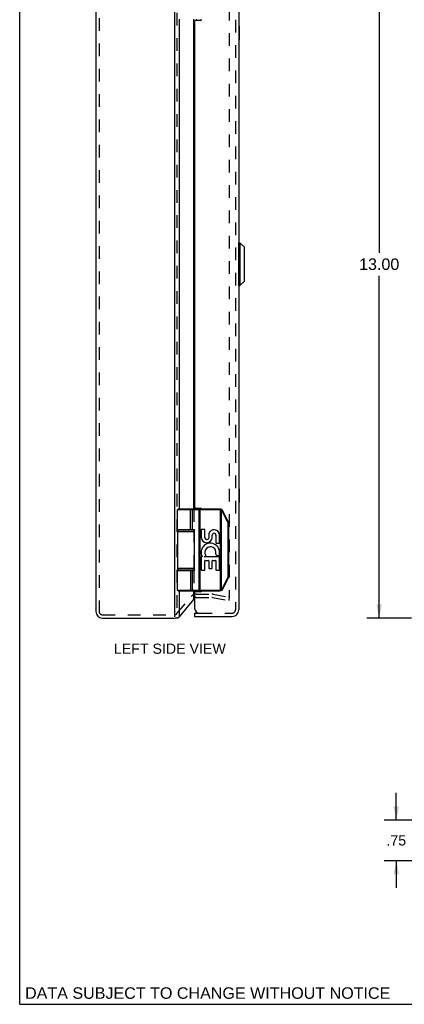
# Model space of a CAD drawing. Header units: inches. Extents: x 0 to 42.3, y 0 to 27.4.
# Tile 1 of 10: x 0 to 7.1, y 0 to 18.1. Entities that reach past the tile are written whole.
import ezdxf

# ---------------------------------------------------------------- set-up
doc = ezdxf.new("R2010")
doc.units = ezdxf.units.IN
doc.header["$LTSCALE"] = 2.325389
doc.header["$MEASUREMENT"] = 0
doc.linetypes.add('HIDDEN', pattern=[0.2, 0.1, -0.1])
doc.layers.get('0').update_dxf_attribs({"linetype": 'CONTINUOUS'})
for name, color, linetype in [('DEFAULT_2', 8, 'HIDDEN'), ('DIMENSIONS', 7, 'CONTINUOUS'), ('DOOR_ASSEMBLY', 7, 'CONTINUOUS')]:
    doc.layers.add(name, color=color, linetype=linetype)
doc.styles.get("Standard").update_dxf_attribs({"font": 'arial.ttf'})
doc.dimstyles.new('DIMSTYLE_1', dxfattribs={"dimtxt": 0.186528, "dimasz": 0.248705, "dimexe": 0.09, "dimexo": 0.07, "dimgap": 0.0375, "dimtad": 0, "dimtih": 1, "dimtoh": 1, "dimzin": 4, "dimdsep": 46, "dimtxsty": 'Standard', "dimblk": '_FILLED', "dimblk1": '_FILLED', "dimblk2": '_FILLED', "dimcen": 0.09, "dimazin": 1, "dimtfac": 1, "dimtdec": 3, "dimtofl": 0, "dimtmove": 0, "dimatfit": 3, "dimldrblk": '_FILLED', "dimfxl": 0, "dimtolj": 1, "dimtzin": 4, "dimarcsym": 0})
doc.dimstyles.new('DIMSTYLE_3', dxfattribs={"dimtxt": 0.211399, "dimasz": 0.248705, "dimexe": 0.09, "dimexo": 0.07, "dimgap": 0.0425, "dimtad": 0, "dimtih": 1, "dimtoh": 1, "dimzin": 4, "dimdsep": 46, "dimtxsty": 'Standard', "dimblk": '_FILLED', "dimblk1": '_FILLED', "dimblk2": '_FILLED', "dimcen": 0.09, "dimazin": 1, "dimtfac": 1, "dimtdec": 3, "dimtofl": 0, "dimtmove": 0, "dimatfit": 3, "dimldrblk": '_FILLED', "dimfxl": 0, "dimtolj": 1, "dimtzin": 4, "dimarcsym": 0})

# ---------------------------------------------------------------- blocks, each defined once
blk = doc.blocks.new('_FILLED')
at = {"color": 0, "linetype": 'ByBlock'}
blk.add_solid([(0, 0), (-1, 0.2), (-1, -0.2)], dxfattribs=at)
blk = doc.blocks.new('*D6')
at = {"layer": 'DIMENSIONS', "color": 2, "linetype": 'Continuous'}
for p, q in [((7.2, 20.097), (6.38, 20.097)), ((6.604, 20.097), (6.604, 13.808)), ((6.604, 7.097), (6.604, 13.386)), ((7.2, 7.097), (6.38, 7.097))]:
    blk.add_line(p, q, dxfattribs=at)
at = {"layer": 'DIMENSIONS', "color": 2, "linetype": 'Continuous', "xscale": 0.2487046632, "yscale": 0.2487046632, "zscale": 0.2487046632}
for p, rotation in [((6.604, 20.097), 90), ((6.604, 7.097), 270)]:
    blk.add_blockref('_FILLED', p, dxfattribs=dict(at, rotation=rotation))
at = {"layer": 'DIMENSIONS', "color": 2, "linetype": 'Continuous', "insert": (6.604, 13.703), "char_height": 0.2114, "width": 0.73872, "attachment_point": 2, "line_spacing_factor": 0.9}
blk.add_mtext('13.00', dxfattribs=at)
blk = doc.blocks.new('*D19')
at = {"layer": 'DIMENSIONS', "color": 2, "linetype": 'Continuous'}
for p, q in [((6.918, 3.386), (6.918, 3.883)), ((9.131, 3.386), (6.694, 3.386)), ((7.251, 2.636), (6.694, 2.636)), ((6.918, 2.636), (6.918, 2.139))]:
    blk.add_line(p, q, dxfattribs=at)
at = {"layer": 'DIMENSIONS', "color": 2, "linetype": 'Continuous', "xscale": 0.2487046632, "yscale": 0.2487046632, "zscale": 0.2487046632}
for p, rotation in [((6.918, 3.386), 270), ((6.918, 2.636), 90)]:
    blk.add_blockref('_FILLED', p, dxfattribs=dict(at, rotation=rotation))
at = {"layer": 'DIMENSIONS', "color": 2, "linetype": 'Continuous', "insert": (6.918, 3.104), "char_height": 0.1865, "width": 0.36196, "attachment_point": 2, "line_spacing_factor": 0.9}
blk.add_mtext('.75', dxfattribs=at)

msp = doc.modelspace()

# ---------------------------------------------------------------- linework, layer by layer
at = {"color": 7, "linetype": 'Continuous'}
for p, q in [((0, 0), (0, 27.3575)), ((2.8734, 7.1019), (2.904, 7.1019)), ((0, 0), (42.2798, 0))]:
    msp.add_line(p, q, dxfattribs=at)
at = {"color": 3, "linetype": 'Continuous'}
for p, q in [((1.3987, 19.977), (1.3987, 7.217)), ((2.8427, 20.076), (2.8427, 7.118)), ((2.9347, 9.097), (2.9347, 18.097)), ((3.1976, 9.097), (3.1976, 18.097)), ((3.2436, 18.097), (3.2436, 18.077)), ((3.2436, 9.117), (3.2436, 9.097)), ((2.9347, 8.717), (2.9347, 8.722)), ((3.1976, 8.717), (3.1976, 8.7217)), ((2.9347, 7.972), (2.9347, 7.977)), ((3.1976, 7.9723), (3.1976, 7.977)), ((2.9347, 7.118), (2.9347, 7.597)), ((2.9347, 7.118), (3.1976, 7.4358)), ((3.1976, 7.4358), (3.1976, 7.597)), ((3.2436, 7.597), (3.2436, 7.577)), ((1.5187, 7.097), (2.8427, 7.097))]:
    msp.add_line(p, q, dxfattribs=at)
for points in [[(3.1976, 7.4358), (3.1986, 7.4376), (3.1997, 7.4393), (3.2008, 7.441), (3.2019, 7.4427), (3.203, 7.4444), (3.2042, 7.4461)], [(3.2042, 7.4461), (3.2075, 7.4509), (3.2111, 7.4557), (3.2139, 7.4594)], [(2.8859, 7.1069), (2.8881, 7.1057), (2.8904, 7.1046), (2.8929, 7.1037), (2.8955, 7.1029), (2.8981, 7.1024), (2.9009, 7.102), (2.9036, 7.1019), (2.904, 7.1019)], [(2.904, 7.1019), (2.9063, 7.1019), (2.9089, 7.1022), (2.9115, 7.1027), (2.9138, 7.1035), (2.916, 7.1043), (2.9181, 7.1054), (2.9199, 7.1066)], [(2.9347, 7.118), (2.9324, 7.1161), (2.93, 7.1142), (2.9276, 7.1123), (2.9251, 7.1104), (2.9225, 7.1085), (2.9199, 7.1066)]]:
    msp.add_lwpolyline(points, dxfattribs=at)
for centre, start, end in [((1.5187, 7.217), 180, 270), ((2.8427, 7.217), 270, 286.30162)]:
    msp.add_arc(centre, 0.12, start, end, dxfattribs=at)
at = {"layer": 'DEFAULT_2', "color": 8, "linetype": 'HIDDEN'}
for p, q in [((1.4587, 19.977), (1.4587, 7.217)), ((2.8887, 20.076), (2.8887, 7.118)), ((3.85, 19.7005), (3.85, 7.4936)), ((3.1976, 9.097), (3.1976, 8.7217)), ((3.1976, 8.717), (3.1976, 7.977)), ((3.1976, 7.9723), (3.1976, 7.597)), ((2.8887, 7.1785), (3.1516, 7.4918)), ((3.2436, 7.5347), (3.5323, 7.5347)), ((3.2436, 7.4747), (3.5323, 7.4747)), ((3.5428, 7.4738), (3.8396, 7.4214)), ((3.5532, 7.5329), (3.85, 7.4805)), ((3.85, 7.4805), (3.8396, 7.4214)), ((1.5191, 7.157), (2.8427, 7.157))]:
    msp.add_line(p, q, dxfattribs=at)
for points in [[(3.8402, 7.4836), (3.8394, 7.4836), (3.8385, 7.4837)], [(3.8413, 7.4836), (3.8404, 7.4836), (3.8402, 7.4836)], [(3.85, 7.4936), (3.85, 7.4926), (3.8498, 7.4916), (3.8496, 7.4907), (3.8493, 7.4898), (3.8489, 7.4889), (3.8484, 7.4881), (3.8478, 7.4873), (3.8472, 7.4866), (3.8465, 7.4859), (3.8458, 7.4853), (3.8449, 7.4848), (3.8441, 7.4844), (3.8432, 7.484), (3.8423, 7.4838), (3.8413, 7.4836)]]:
    msp.add_lwpolyline(points, dxfattribs=at)
for centre, radius, start, end in [((3.2436, 7.4147), 0.12, 90, 140), ((3.2436, 7.4147), 0.06, 90, 140), ((3.5323, 7.4147), 0.12, 80, 90), ((3.5323, 7.4147), 0.06, 80, 90), ((1.5187, 7.217), 0.06, 180, 270), ((2.8427, 7.217), 0.06, 270, 320)]:
    msp.add_arc(centre, radius, start, end, dxfattribs=at)
at = {"layer": 'DOOR_ASSEMBLY', "color": 8, "linetype": 'HIDDEN'}
for p, q in [((3.9639, 19.947), (3.9639, 7.247)), ((3.3039, 7.187), (3.9039, 7.187))]:
    msp.add_line(p, q, dxfattribs=at)
at = {"layer": 'DOOR_ASSEMBLY', "color": 3, "linetype": 'Continuous'}
for p, q in [((4.0239, 19.947), (4.0239, 7.247)), ((3.2139, 18.057), (3.2139, 9.137)), ((3.3189, 18.077), (3.2339, 18.077)), ((3.2339, 9.117), (3.3189, 9.117)), ((3.2139, 7.557), (3.2139, 7.277)), ((3.3189, 7.577), (3.2339, 7.577)), ((3.2139, 7.127), (3.9039, 7.127))]:
    msp.add_line(p, q, dxfattribs=at)
at = {"layer": 'DOOR_ASSEMBLY', "color": 7, "linetype": 'Continuous'}
for p, q in [((4.0289, 17.972), (4.0239, 17.972)), ((4.0289, 17.972), (4.0289, 17.722)), ((4.0289, 17.847), (4.0239, 17.847)), ((4.0289, 17.722), (4.0239, 17.722)), ((4.027, 13.9911), (4.0457, 13.9911)), ((4.027, 13.203), (4.027, 13.9911)), ((4.0457, 13.9911), (4.0457, 13.203)), ((4.0457, 13.9911), (4.1288, 13.9079)), ((4.1288, 13.2861), (4.1288, 13.9079)), ((4.1309, 13.2911), (4.1309, 13.9029)), ((4.0457, 13.203), (4.1288, 13.2861)), ((4.027, 13.203), (4.0457, 13.203)), ((4.0289, 9.472), (4.0239, 9.472)), ((4.0289, 9.472), (4.0289, 9.222)), ((4.0289, 9.347), (4.0239, 9.347)), ((3.6786, 9.084), (2.9012, 9.084)), ((2.9012, 8.722), (2.9012, 9.084)), ((3.6786, 9.097), (2.9142, 9.097)), ((3.1317, 9.097), (3.1316, 9.097)), ((3.1318, 9.097), (3.1317, 9.097)), ((3.1319, 9.097), (3.1318, 9.097)), ((3.1381, 8.722), (3.1381, 9.0842)), ((3.1381, 8.722), (3.1381, 9.0842)), ((3.1741, 8.722), (3.1741, 9.084)), ((3.2943, 9.0922), (3.2943, 9.0926)), ((3.2944, 9.0919), (3.2943, 9.0922)), ((3.2945, 9.091), (3.2944, 9.0914)), ((3.2945, 9.0906), (3.2945, 9.091)), ((3.2945, 9.0903), (3.2945, 9.0906)), ((3.2946, 9.0899), (3.2945, 9.0903)), ((3.2946, 9.0895), (3.2946, 9.0899)), ((3.2946, 9.0891), (3.2946, 9.0895)), ((3.2946, 9.0887), (3.2946, 9.0891)), ((3.2947, 9.0883), (3.2946, 9.0887)), ((3.2947, 9.0879), (3.2947, 9.0883)), ((3.2947, 9.0875), (3.2947, 9.0879)), ((3.2947, 9.087), (3.2947, 9.0875)), ((3.2947, 9.0866), (3.2947, 9.087)), ((3.2948, 9.0862), (3.2947, 9.0866)), ((3.2948, 9.0858), (3.2948, 9.0862)), ((3.2948, 9.0853), (3.2948, 9.0858)), ((3.2948, 9.0849), (3.2948, 9.0853)), ((3.2948, 9.0845), (3.2948, 9.0849)), ((3.2948, 7.61), (3.2948, 9.0845)), ((3.314, 7.597), (3.314, 9.097)), ((3.6786, 9.084), (3.6786, 9.097)), ((3.6905, 9.0826), (3.6937, 9.0952)), ((3.6905, 7.6115), (3.6905, 9.0826)), ((3.7078, 9.0757), (3.7082, 9.0763)), ((3.7078, 7.6183), (3.7078, 9.0757)), ((3.7082, 9.0763), (3.7085, 9.0768)), ((3.7085, 9.0768), (3.7089, 9.0773)), ((3.7089, 9.0773), (3.7092, 9.0779)), ((3.7092, 9.0779), (3.7095, 9.0784)), ((3.7095, 9.0784), (3.7097, 9.0787)), ((3.7097, 9.0787), (3.71, 9.0791)), ((3.71, 9.0791), (3.7102, 9.0794)), ((3.7102, 9.0794), (3.7104, 9.0798)), ((3.7104, 9.0798), (3.7105, 9.0801)), ((3.7105, 9.0801), (3.7107, 9.0804)), ((3.7107, 9.0804), (3.7109, 9.0807)), ((3.7109, 9.0807), (3.7111, 9.0811)), ((3.7111, 9.0811), (3.7113, 9.0814)), ((3.7113, 9.0814), (3.7114, 9.0817)), ((3.7114, 9.0817), (3.7116, 9.082)), ((3.7116, 9.082), (3.7118, 9.0823)), ((3.7118, 9.0823), (3.7119, 9.0825)), ((3.7119, 9.0825), (3.712, 9.0828)), ((3.712, 9.0828), (3.7122, 9.0831)), ((3.7122, 9.0831), (3.7123, 9.0833)), ((3.7247, 9.0567), (3.7253, 9.057)), ((3.8258, 8.8544), (3.7247, 9.0567)), ((3.7253, 9.057), (3.726, 9.0573)), ((3.726, 9.0573), (3.7268, 9.0577)), ((3.7268, 9.0577), (3.7275, 9.0581)), ((3.7275, 9.0581), (3.7282, 9.0585)), ((3.7282, 9.0585), (3.7289, 9.0589)), ((3.7289, 9.0589), (3.7295, 9.0592)), ((3.7295, 9.0592), (3.73, 9.0595)), ((3.73, 9.0595), (3.7305, 9.0597)), ((3.7305, 9.0597), (3.7309, 9.06)), ((3.7309, 9.06), (3.7313, 9.0602)), ((3.7313, 9.0602), (3.7317, 9.0605)), ((3.7317, 9.0605), (3.732, 9.0606)), ((3.732, 9.0606), (3.7322, 9.0608)), ((3.7322, 9.0608), (3.7324, 9.0609)), ((3.7324, 9.0609), (3.7326, 9.061)), ((3.7326, 9.061), (3.7328, 9.0612)), ((3.7328, 9.0612), (3.733, 9.0613)), ((3.733, 9.0613), (3.7332, 9.0614)), ((3.8356, 8.8602), (3.7345, 9.0625)), ((4.0289, 9.222), (4.0239, 9.222)), ((2.9012, 8.687), (3.2122, 8.687)), ((2.9012, 8.687), (2.9012, 8.007)), ((2.9312, 8.717), (3.2099, 8.717)), ((2.9807, 8.722), (2.9807, 8.717)), ((3.1367, 8.722), (3.1367, 8.717)), ((3.2122, 7.982), (3.2122, 8.712)), ((3.333, 8.7146), (3.333, 8.5735)), ((3.3933, 8.723), (3.3414, 8.723)), ((3.4017, 8.573), (3.4017, 8.7146)), ((3.8258, 8.8544), (3.8264, 8.8547)), ((3.8264, 8.8547), (3.8271, 8.8551)), ((3.8271, 8.8551), (3.8279, 8.8555)), ((3.8279, 8.8555), (3.8286, 8.8559)), ((3.8286, 8.8559), (3.8293, 8.8562)), ((3.8293, 8.8562), (3.83, 8.8566)), ((3.83, 8.8566), (3.8307, 8.857)), ((3.8307, 8.857), (3.8311, 8.8572)), ((3.831, 8.8323), (3.8422, 8.8323)), ((3.831, 7.8618), (3.831, 8.8323)), ((3.8311, 8.8572), (3.8316, 8.8575)), ((3.8316, 8.8575), (3.832, 8.8577)), ((3.832, 8.8577), (3.8324, 8.858)), ((3.8324, 8.858), (3.8328, 8.8582)), ((3.8328, 8.8582), (3.8331, 8.8584)), ((3.8331, 8.8584), (3.8333, 8.8585)), ((3.8333, 8.8585), (3.8336, 8.8586)), ((3.8336, 8.8586), (3.8338, 8.8588)), ((3.8338, 8.8588), (3.834, 8.8589)), ((3.834, 8.8589), (3.8342, 8.859)), ((3.8342, 8.859), (3.8344, 8.8591)), ((3.8422, 7.8618), (3.8422, 8.8323)), ((3.4717, 8.6413), (3.4717, 8.5665)), ((3.5371, 8.5746), (3.5373, 8.6173)), ((3.6058, 8.6196), (3.6058, 8.48)), ((3.6732, 8.48), (3.6732, 8.6196)), ((3.6142, 8.4716), (3.6648, 8.4716)), ((3.333, 8.2137), (3.333, 7.9822)), ((3.3531, 8.2221), (3.3414, 8.2221)), ((3.3904, 8.2221), (3.4159, 8.24)), ((3.6648, 8.2221), (3.3904, 8.2221)), ((3.4017, 7.9822), (3.4017, 8.1463)), ((3.4101, 8.1547), (3.4648, 8.1547)), ((3.4732, 8.1463), (3.4732, 8.0167)), ((3.5369, 8.0167), (3.5369, 8.1463)), ((3.5453, 8.1547), (3.5974, 8.1547)), ((3.6058, 8.1463), (3.6058, 7.9822)), ((3.6069, 8.2568), (3.6522, 8.2372)), ((3.6732, 7.9822), (3.6732, 8.2137)), ((3.2122, 8.007), (2.9012, 8.007)), ((2.9012, 7.972), (3.1923, 7.972)), ((2.9012, 7.61), (2.9012, 7.972)), ((3.2099, 7.977), (2.9312, 7.977)), ((2.9807, 7.977), (2.9807, 7.972)), ((3.1367, 7.977), (3.1367, 7.972)), ((3.1741, 7.61), (3.1741, 7.972)), ((3.3414, 7.9738), (3.3933, 7.9738)), ((3.4816, 8.0083), (3.5285, 8.0083)), ((3.6142, 7.9738), (3.6648, 7.9738)), ((3.7247, 7.6374), (3.8258, 7.8396)), ((3.7345, 7.6316), (3.8356, 7.8338)), ((3.8258, 7.8396), (3.8268, 7.8391)), ((3.8268, 7.8391), (3.8275, 7.8388)), ((3.8275, 7.8388), (3.8283, 7.8384)), ((3.8283, 7.8384), (3.829, 7.838)), ((3.829, 7.838), (3.8297, 7.8376)), ((3.8297, 7.8376), (3.8303, 7.8372)), ((3.8303, 7.8372), (3.8308, 7.837)), ((3.8308, 7.837), (3.8313, 7.8367)), ((3.831, 7.8618), (3.8422, 7.8618)), ((3.8313, 7.8367), (3.8317, 7.8365)), ((3.8317, 7.8365), (3.8322, 7.8362)), ((3.8322, 7.8362), (3.8326, 7.836)), ((3.8326, 7.836), (3.8328, 7.8358)), ((3.8328, 7.8358), (3.8331, 7.8357)), ((3.8331, 7.8357), (3.8333, 7.8355)), ((3.8333, 7.8355), (3.8336, 7.8354)), ((3.8336, 7.8354), (3.8338, 7.8353)), ((3.8338, 7.8353), (3.834, 7.8351)), ((3.834, 7.8351), (3.8342, 7.835)), ((2.9012, 7.61), (3.6786, 7.61)), ((3.2944, 7.6021), (3.2943, 7.6018)), ((3.2945, 7.6032), (3.2944, 7.6028)), ((3.2944, 7.6028), (3.2944, 7.6025)), ((3.2944, 7.6025), (3.2944, 7.6021)), ((3.2946, 7.604), (3.2945, 7.6036)), ((3.2945, 7.6036), (3.2945, 7.6032)), ((3.2947, 7.6058), (3.2946, 7.6053)), ((3.2946, 7.6047), (3.2946, 7.6044)), ((3.2946, 7.6044), (3.2946, 7.604)), ((3.2948, 7.6079), (3.2947, 7.6074)), ((3.2947, 7.6074), (3.2947, 7.607)), ((3.2947, 7.607), (3.2947, 7.6066)), ((3.2947, 7.6066), (3.2947, 7.6062)), ((3.2947, 7.6062), (3.2947, 7.6058)), ((3.2948, 7.61), (3.2948, 7.6096)), ((3.2948, 7.6096), (3.2948, 7.6092)), ((3.2948, 7.6092), (3.2948, 7.6087)), ((3.2948, 7.6087), (3.2948, 7.6083)), ((3.2948, 7.6083), (3.2948, 7.6079)), ((3.6786, 7.61), (3.6786, 7.597)), ((3.6905, 7.6115), (3.6937, 7.5989)), ((3.7078, 7.6183), (3.7082, 7.6178)), ((3.7082, 7.6178), (3.7085, 7.6172)), ((3.7085, 7.6172), (3.7089, 7.6167)), ((3.7089, 7.6167), (3.7092, 7.6162)), ((3.7092, 7.6162), (3.7095, 7.6156)), ((3.7095, 7.6156), (3.7099, 7.6151)), ((3.7099, 7.6151), (3.7101, 7.6148)), ((3.7101, 7.6148), (3.7103, 7.6144)), ((3.7103, 7.6144), (3.7105, 7.6141)), ((3.7107, 7.6136), (3.7109, 7.6133)), ((3.7109, 7.6133), (3.7111, 7.613)), ((3.7111, 7.613), (3.7113, 7.6127)), ((3.7113, 7.6127), (3.7114, 7.6124)), ((3.7114, 7.6124), (3.7116, 7.6121)), ((3.7116, 7.6121), (3.7118, 7.6118)), ((3.7118, 7.6118), (3.7119, 7.6115)), ((3.7119, 7.6115), (3.712, 7.6112)), ((3.712, 7.6112), (3.7122, 7.6109)), ((3.7247, 7.6374), (3.7256, 7.6369)), ((3.7256, 7.6369), (3.7264, 7.6365)), ((3.7264, 7.6365), (3.7271, 7.6361)), ((3.7271, 7.6361), (3.7275, 7.6359)), ((3.7275, 7.6359), (3.7282, 7.6355)), ((3.7282, 7.6355), (3.7289, 7.6352)), ((3.7289, 7.6352), (3.7295, 7.6348)), ((3.7295, 7.6348), (3.73, 7.6345)), ((3.73, 7.6345), (3.7305, 7.6343)), ((3.7305, 7.6343), (3.7309, 7.634)), ((3.7309, 7.634), (3.7313, 7.6338)), ((3.7313, 7.6338), (3.7317, 7.6336)), ((3.7317, 7.6336), (3.732, 7.6334)), ((3.732, 7.6334), (3.7322, 7.6333)), ((3.7322, 7.6333), (3.7324, 7.6331)), ((3.7324, 7.6331), (3.7326, 7.633)), ((3.7326, 7.633), (3.7328, 7.6329)), ((3.7328, 7.6329), (3.733, 7.6328)), ((2.9142, 7.597), (3.6786, 7.597)), ((3.1317, 7.597), (3.1316, 7.597)), ((3.1318, 7.597), (3.1317, 7.597)), ((3.1319, 7.597), (3.1318, 7.597)), ((3.132, 7.597), (3.1319, 7.597)), ((3.2139, 7.187), (3.3039, 7.187)), ((3.2139, 7.187), (3.2139, 7.127))]:
    msp.add_line(p, q, dxfattribs=at)
for points in [[(3.1381, 9.0842), (3.1381, 9.0845), (3.1381, 9.0847), (3.1381, 9.0849), (3.1381, 9.0851), (3.1381, 9.0853), (3.1381, 9.0855), (3.1381, 9.0858), (3.1381, 9.086), (3.138, 9.0862), (3.138, 9.0864), (3.138, 9.0866), (3.138, 9.0868), (3.138, 9.087), (3.1379, 9.0872), (3.1379, 9.0875), (3.1379, 9.0877), (3.1378, 9.0879), (3.1378, 9.0881), (3.1378, 9.0883), (3.1377, 9.0885), (3.1377, 9.0887), (3.1377, 9.0889), (3.1376, 9.0891), (3.1376, 9.0893), (3.1375, 9.0895), (3.1375, 9.0897), (3.1374, 9.0899), (3.1374, 9.0901), (3.1373, 9.0903), (3.1373, 9.0905), (3.1372, 9.0906), (3.1372, 9.0908), (3.1371, 9.091), (3.1371, 9.0912), (3.137, 9.0914), (3.1369, 9.0916), (3.1369, 9.0917), (3.1368, 9.0919), (3.1367, 9.0921), (3.1367, 9.0922), (3.1366, 9.0924), (3.1365, 9.0926), (3.1364, 9.0927), (3.1364, 9.0929), (3.1363, 9.0931), (3.1362, 9.0932), (3.1361, 9.0934), (3.1361, 9.0935), (3.136, 9.0937), (3.1359, 9.0938), (3.1358, 9.0939), (3.1357, 9.0941), (3.1356, 9.0942), (3.1356, 9.0944), (3.1355, 9.0945), (3.1354, 9.0946), (3.1353, 9.0947), (3.1352, 9.0949), (3.1351, 9.095), (3.135, 9.0951), (3.1349, 9.0952), (3.1348, 9.0953), (3.1347, 9.0954), (3.1346, 9.0955), (3.1345, 9.0956), (3.1344, 9.0957), (3.1343, 9.0958), (3.1342, 9.0959), (3.1341, 9.096), (3.134, 9.0961), (3.1339, 9.0962), (3.1338, 9.0962), (3.1337, 9.0963), (3.1336, 9.0964), (3.1335, 9.0964), (3.1334, 9.0965), (3.1333, 9.0966), (3.1332, 9.0966), (3.1331, 9.0967), (3.133, 9.0967), (3.1329, 9.0968), (3.1328, 9.0968), (3.1327, 9.0968), (3.1326, 9.0969), (3.1325, 9.0969), (3.1324, 9.0969), (3.1322, 9.097), (3.1321, 9.097), (3.132, 9.097), (3.1319, 9.097)], [(3.1381, 9.0842), (3.1381, 9.0845), (3.1381, 9.0847), (3.1381, 9.0849), (3.1381, 9.0851), (3.1381, 9.0853), (3.1381, 9.0855), (3.138, 9.0858), (3.138, 9.086), (3.138, 9.0862), (3.138, 9.0864), (3.138, 9.0866), (3.138, 9.0868), (3.1379, 9.087), (3.1379, 9.0872), (3.1379, 9.0875), (3.1378, 9.0877), (3.1378, 9.0879), (3.1378, 9.0881), (3.1377, 9.0883), (3.1377, 9.0885), (3.1377, 9.0887), (3.1376, 9.0889), (3.1376, 9.0891), (3.1375, 9.0893), (3.1375, 9.0895), (3.1375, 9.0897), (3.1374, 9.0899), (3.1374, 9.0901), (3.1373, 9.0903), (3.1372, 9.0905), (3.1372, 9.0906), (3.1371, 9.0908), (3.1371, 9.091), (3.137, 9.0912), (3.137, 9.0914), (3.1369, 9.0916), (3.1368, 9.0917), (3.1368, 9.0919), (3.1367, 9.0921), (3.1366, 9.0922), (3.1366, 9.0924), (3.1365, 9.0926), (3.1364, 9.0927), (3.1363, 9.0929), (3.1363, 9.0931), (3.1362, 9.0932), (3.1361, 9.0934), (3.136, 9.0935), (3.136, 9.0937), (3.1359, 9.0938), (3.1358, 9.0939), (3.1357, 9.0941), (3.1356, 9.0942), (3.1355, 9.0944), (3.1354, 9.0945), (3.1354, 9.0946), (3.1353, 9.0947), (3.1352, 9.0949), (3.1351, 9.095), (3.135, 9.0951), (3.1349, 9.0952), (3.1348, 9.0953), (3.1347, 9.0954), (3.1346, 9.0955), (3.1345, 9.0956), (3.1344, 9.0957), (3.1343, 9.0958), (3.1342, 9.0959), (3.1341, 9.096), (3.134, 9.0961), (3.1339, 9.0962), (3.1338, 9.0962), (3.1337, 9.0963), (3.1336, 9.0964), (3.1335, 9.0964), (3.1334, 9.0965), (3.1333, 9.0966), (3.1332, 9.0966), (3.1331, 9.0967), (3.133, 9.0967), (3.1329, 9.0968), (3.1328, 9.0968), (3.1326, 9.0968), (3.1325, 9.0969), (3.1324, 9.0969), (3.1323, 9.0969), (3.1322, 9.097), (3.1321, 9.097), (3.132, 9.097)], [(3.1741, 9.084), (3.1741, 9.0842), (3.1741, 9.0845), (3.1741, 9.0847), (3.1741, 9.0849), (3.1741, 9.0851), (3.1741, 9.0853), (3.174, 9.0855), (3.174, 9.0858), (3.174, 9.086), (3.174, 9.0862), (3.1739, 9.0864), (3.1739, 9.0866), (3.1739, 9.0868), (3.1738, 9.087), (3.1738, 9.0872), (3.1738, 9.0875), (3.1737, 9.0877), (3.1737, 9.0879), (3.1736, 9.0881), (3.1736, 9.0883), (3.1735, 9.0885), (3.1734, 9.0887), (3.1734, 9.0889), (3.1733, 9.0891), (3.1733, 9.0893), (3.1732, 9.0895), (3.1731, 9.0897), (3.173, 9.0899), (3.173, 9.0901), (3.1729, 9.0903), (3.1728, 9.0905), (3.1727, 9.0906), (3.1726, 9.0908), (3.1726, 9.091), (3.1725, 9.0912), (3.1724, 9.0914), (3.1723, 9.0916), (3.1722, 9.0917), (3.1721, 9.0919), (3.172, 9.0921), (3.1719, 9.0922), (3.1718, 9.0924), (3.1717, 9.0926), (3.1716, 9.0927), (3.1714, 9.0929), (3.1713, 9.0931), (3.1712, 9.0932), (3.1711, 9.0934), (3.171, 9.0935), (3.1709, 9.0937), (3.1707, 9.0938), (3.1706, 9.0939), (3.1705, 9.0941), (3.1704, 9.0942), (3.1702, 9.0944), (3.1701, 9.0945), (3.17, 9.0946), (3.1698, 9.0947), (3.1697, 9.0949), (3.1696, 9.095), (3.1694, 9.0951), (3.1693, 9.0952), (3.1691, 9.0953), (3.169, 9.0954), (3.1688, 9.0955), (3.1687, 9.0956), (3.1686, 9.0957), (3.1684, 9.0958), (3.1683, 9.0959), (3.1681, 9.096), (3.168, 9.0961), (3.1678, 9.0962), (3.1676, 9.0962), (3.1675, 9.0963), (3.1673, 9.0964), (3.1672, 9.0964), (3.167, 9.0965), (3.1669, 9.0966), (3.1667, 9.0966), (3.1665, 9.0967), (3.1664, 9.0967), (3.1662, 9.0968), (3.1661, 9.0968), (3.1659, 9.0968), (3.1657, 9.0969), (3.1656, 9.0969), (3.1654, 9.0969), (3.1652, 9.097), (3.1651, 9.097), (3.1649, 9.097), (3.1648, 9.097), (3.1646, 9.097), (3.1644, 9.097), (3.1643, 9.097)], [(3.2943, 9.0926), (3.2943, 9.0927), (3.2942, 9.0929), (3.2942, 9.0931), (3.2942, 9.0932), (3.2942, 9.0934), (3.2941, 9.0935), (3.2941, 9.0937), (3.2941, 9.0938), (3.2941, 9.0939), (3.294, 9.0941), (3.294, 9.0942), (3.294, 9.0944), (3.294, 9.0945), (3.2939, 9.0946), (3.2939, 9.0947), (3.2939, 9.0949), (3.2939, 9.095), (3.2938, 9.0951), (3.2938, 9.0952), (3.2938, 9.0953), (3.2937, 9.0954), (3.2937, 9.0955), (3.2937, 9.0956), (3.2937, 9.0957), (3.2936, 9.0958), (3.2936, 9.0959), (3.2936, 9.096), (3.2935, 9.0961), (3.2935, 9.0962), (3.2935, 9.0962), (3.2934, 9.0963), (3.2934, 9.0964), (3.2934, 9.0964), (3.2933, 9.0965), (3.2933, 9.0966), (3.2933, 9.0966), (3.2932, 9.0967), (3.2932, 9.0967), (3.2932, 9.0968), (3.2931, 9.0968), (3.2931, 9.0968), (3.2931, 9.0969), (3.293, 9.0969), (3.293, 9.0969), (3.293, 9.097), (3.293, 9.097), (3.2929, 9.097), (3.2929, 9.097), (3.2929, 9.097), (3.2928, 9.097), (3.2928, 9.097)], [(3.2944, 9.0914), (3.2944, 9.0916), (3.2944, 9.0919)], [(3.7078, 9.0757), (3.7073, 9.076), (3.7068, 9.0763), (3.7063, 9.0766), (3.7058, 9.0769), (3.7053, 9.0771), (3.7048, 9.0774), (3.7043, 9.0777), (3.7037, 9.0779), (3.7032, 9.0782), (3.7027, 9.0784), (3.7021, 9.0787), (3.7016, 9.0789), (3.7011, 9.0792), (3.7005, 9.0794), (3.7, 9.0796), (3.6995, 9.0798), (3.6989, 9.08), (3.6984, 9.0802), (3.6978, 9.0805), (3.6973, 9.0806), (3.6967, 9.0808), (3.6962, 9.081), (3.6956, 9.0812), (3.695, 9.0814), (3.6945, 9.0815), (3.6939, 9.0817), (3.6934, 9.0819), (3.6928, 9.082), (3.6922, 9.0822), (3.6917, 9.0823), (3.6911, 9.0824), (3.6905, 9.0826)], [(3.7247, 9.0567), (3.7244, 9.0571), (3.7242, 9.0576), (3.7239, 9.0581), (3.7237, 9.0585), (3.7234, 9.059), (3.7231, 9.0595), (3.7229, 9.0599), (3.7226, 9.0604), (3.7223, 9.0609), (3.722, 9.0613), (3.7217, 9.0618), (3.7214, 9.0622), (3.7211, 9.0626), (3.7208, 9.0631), (3.7205, 9.0635), (3.7202, 9.0639), (3.7199, 9.0644), (3.7196, 9.0648), (3.7192, 9.0652), (3.7189, 9.0656), (3.7186, 9.0661), (3.7182, 9.0665), (3.7179, 9.0669), (3.7175, 9.0673), (3.7172, 9.0677), (3.7168, 9.0681), (3.7164, 9.0685), (3.7161, 9.0689), (3.7157, 9.0692), (3.7153, 9.0696), (3.7149, 9.07), (3.7145, 9.0704), (3.7141, 9.0707), (3.7138, 9.0711), (3.7134, 9.0715), (3.713, 9.0718), (3.7125, 9.0722), (3.7121, 9.0725), (3.7117, 9.0728), (3.7113, 9.0732), (3.7109, 9.0735), (3.7105, 9.0738), (3.71, 9.0742), (3.7096, 9.0745), (3.7092, 9.0748), (3.7087, 9.0751), (3.7083, 9.0754), (3.7078, 9.0757)], [(3.7123, 9.0833), (3.7124, 9.0835), (3.7124, 9.0836), (3.7125, 9.0837), (3.7125, 9.0838), (3.7126, 9.084), (3.7127, 9.0841), (3.7127, 9.0842), (3.7128, 9.0843), (3.7128, 9.0844), (3.7128, 9.0845), (3.7129, 9.0846), (3.7129, 9.0847), (3.713, 9.0848), (3.713, 9.0849), (3.713, 9.085), (3.7131, 9.0851), (3.7131, 9.0852), (3.7131, 9.0853), (3.7132, 9.0854), (3.7132, 9.0854), (3.7132, 9.0855), (3.7132, 9.0856), (3.7133, 9.0857), (3.7133, 9.0857), (3.7133, 9.0858), (3.7133, 9.0859), (3.7133, 9.0859), (3.7133, 9.086), (3.7133, 9.0861), (3.7134, 9.0861), (3.7134, 9.0862), (3.7134, 9.0862), (3.7134, 9.0862), (3.7134, 9.0863), (3.7134, 9.0863), (3.7133, 9.0864), (3.7133, 9.0864), (3.7133, 9.0864), (3.7133, 9.0865), (3.7133, 9.0865), (3.7133, 9.0865), (3.7133, 9.0865), (3.7132, 9.0865)], [(3.7332, 9.0614), (3.7333, 9.0615), (3.7334, 9.0615), (3.7335, 9.0616), (3.7336, 9.0616), (3.7336, 9.0617), (3.7337, 9.0617), (3.7338, 9.0618), (3.7338, 9.0618), (3.7339, 9.0619), (3.734, 9.0619), (3.734, 9.0619), (3.7341, 9.062), (3.7341, 9.062), (3.7342, 9.0621), (3.7342, 9.0621), (3.7343, 9.0621), (3.7343, 9.0622), (3.7343, 9.0622), (3.7344, 9.0622), (3.7344, 9.0623), (3.7344, 9.0623), (3.7344, 9.0623), (3.7345, 9.0623), (3.7345, 9.0624), (3.7345, 9.0624), (3.7345, 9.0624), (3.7345, 9.0624), (3.7345, 9.0624), (3.7345, 9.0625), (3.7345, 9.0625)], [(2.9012, 8.722), (3.1923, 8.722), (3.1929, 8.722), (3.1936, 8.722), (3.1943, 8.722), (3.1949, 8.7219), (3.1956, 8.7219), (3.1962, 8.7219), (3.1968, 8.7218), (3.1973, 8.7218), (3.1979, 8.7217), (3.1984, 8.7217), (3.1989, 8.7216), (3.1994, 8.7215), (3.1999, 8.7214), (3.2004, 8.7214), (3.2008, 8.7213), (3.2012, 8.7212), (3.2016, 8.7211), (3.202, 8.721), (3.2024, 8.7209), (3.2028, 8.7208), (3.2031, 8.7207), (3.2035, 8.7206), (3.2038, 8.7205), (3.2041, 8.7204), (3.2044, 8.7203), (3.2047, 8.7202), (3.205, 8.7201), (3.2053, 8.72), (3.2056, 8.7199), (3.2059, 8.7197), (3.2061, 8.7196), (3.2064, 8.7195), (3.2066, 8.7194), (3.2068, 8.7193), (3.2071, 8.7192), (3.2073, 8.719), (3.2075, 8.7189), (3.2077, 8.7188), (3.2079, 8.7187), (3.2081, 8.7185), (3.2083, 8.7184), (3.2084, 8.7183), (3.2086, 8.7182), (3.2088, 8.7181), (3.2089, 8.7179), (3.2091, 8.7178), (3.2092, 8.7177), (3.2094, 8.7176), (3.2095, 8.7174), (3.2096, 8.7173), (3.2098, 8.7172), (3.2099, 8.7171), (3.21, 8.717), (3.2101, 8.7168), (3.2102, 8.7167), (3.2103, 8.7166), (3.2104, 8.7165), (3.2105, 8.7164), (3.2106, 8.7162), (3.2107, 8.7161), (3.2108, 8.716), (3.2109, 8.7159), (3.211, 8.7158), (3.2111, 8.7156), (3.2111, 8.7155), (3.2112, 8.7154), (3.2113, 8.7153), (3.2113, 8.7152), (3.2114, 8.7151), (3.2114, 8.715), (3.2115, 8.7148), (3.2116, 8.7147), (3.2116, 8.7146), (3.2117, 8.7145), (3.2117, 8.7144), (3.2117, 8.7143), (3.2118, 8.7142), (3.2118, 8.7141), (3.2119, 8.714), (3.2119, 8.7138), (3.2119, 8.7137), (3.212, 8.7136), (3.212, 8.7135), (3.212, 8.7134), (3.212, 8.7133), (3.2121, 8.7132), (3.2121, 8.7131), (3.2121, 8.713), (3.2121, 8.7129), (3.2121, 8.7128), (3.2121, 8.7127), (3.2122, 8.7126), (3.2122, 8.7124), (3.2122, 8.7123), (3.2122, 8.7122), (3.2122, 8.7121), (3.2122, 8.712)], [(3.831, 8.8323), (3.831, 8.8328), (3.831, 8.8334), (3.831, 8.8339), (3.831, 8.8344), (3.831, 8.835), (3.8309, 8.8355), (3.8309, 8.8361), (3.8308, 8.8366), (3.8308, 8.8372), (3.8307, 8.8377), (3.8307, 8.8383), (3.8306, 8.8388), (3.8305, 8.8393), (3.8304, 8.8399), (3.8304, 8.8404), (3.8303, 8.841), (3.8302, 8.8415), (3.8301, 8.842), (3.8299, 8.8426), (3.8298, 8.8431), (3.8297, 8.8436), (3.8296, 8.8442), (3.8294, 8.8447), (3.8293, 8.8452), (3.8292, 8.8457), (3.829, 8.8463), (3.8288, 8.8468), (3.8287, 8.8473), (3.8285, 8.8478), (3.8283, 8.8484), (3.8282, 8.8489), (3.828, 8.8494), (3.8278, 8.8499), (3.8276, 8.8504), (3.8274, 8.8509), (3.8272, 8.8514), (3.827, 8.8519), (3.8267, 8.8524), (3.8265, 8.8529), (3.8263, 8.8534), (3.826, 8.8539), (3.8258, 8.8544)], [(3.8344, 8.8591), (3.8344, 8.8592), (3.8345, 8.8593), (3.8346, 8.8593), (3.8347, 8.8594), (3.8348, 8.8594), (3.8348, 8.8595), (3.8349, 8.8595), (3.835, 8.8596), (3.835, 8.8596), (3.8351, 8.8596), (3.8352, 8.8597), (3.8352, 8.8597), (3.8353, 8.8598), (3.8353, 8.8598), (3.8354, 8.8599), (3.8354, 8.8599), (3.8354, 8.8599), (3.8355, 8.86), (3.8355, 8.86), (3.8355, 8.86), (3.8356, 8.86), (3.8356, 8.8601), (3.8356, 8.8601), (3.8356, 8.8601), (3.8356, 8.8601), (3.8356, 8.8602), (3.8356, 8.8602), (3.8356, 8.8602), (3.8356, 8.8602), (3.8356, 8.8602)], [(3.1381, 7.972), (3.1381, 7.6098), (3.1381, 7.6096), (3.1381, 7.6094), (3.1381, 7.6092), (3.1381, 7.6089), (3.1381, 7.6087), (3.1381, 7.6085), (3.138, 7.6083), (3.138, 7.6081), (3.138, 7.6079), (3.138, 7.6076), (3.138, 7.6074), (3.138, 7.6072), (3.1379, 7.607), (3.1379, 7.6068), (3.1379, 7.6066), (3.1378, 7.6064), (3.1378, 7.6062), (3.1378, 7.606), (3.1377, 7.6058), (3.1377, 7.6055), (3.1377, 7.6053), (3.1376, 7.6051), (3.1376, 7.6049), (3.1375, 7.6047), (3.1375, 7.6045), (3.1375, 7.6044), (3.1374, 7.6042), (3.1374, 7.604), (3.1373, 7.6038), (3.1372, 7.6036), (3.1372, 7.6034), (3.1371, 7.6032), (3.1371, 7.603), (3.137, 7.6028), (3.137, 7.6027), (3.1369, 7.6025), (3.1368, 7.6023), (3.1368, 7.6021), (3.1367, 7.602), (3.1366, 7.6018), (3.1366, 7.6016), (3.1365, 7.6015), (3.1364, 7.6013), (3.1363, 7.6011), (3.1363, 7.601), (3.1362, 7.6008), (3.1361, 7.6007), (3.136, 7.6005), (3.136, 7.6004), (3.1359, 7.6002), (3.1358, 7.6001), (3.1357, 7.6), (3.1356, 7.5998), (3.1355, 7.5997), (3.1354, 7.5996), (3.1354, 7.5994), (3.1353, 7.5993), (3.1352, 7.5992), (3.1351, 7.5991), (3.135, 7.5989), (3.1349, 7.5988), (3.1348, 7.5987), (3.1347, 7.5986), (3.1346, 7.5985), (3.1345, 7.5984), (3.1344, 7.5983), (3.1343, 7.5982), (3.1342, 7.5981), (3.1341, 7.5981), (3.134, 7.598), (3.1339, 7.5979), (3.1338, 7.5978), (3.1337, 7.5977), (3.1336, 7.5977), (3.1335, 7.5976), (3.1334, 7.5975), (3.1333, 7.5975), (3.1332, 7.5974), (3.1331, 7.5974), (3.133, 7.5973), (3.1329, 7.5973), (3.1328, 7.5972), (3.1326, 7.5972), (3.1325, 7.5972), (3.1324, 7.5971), (3.1323, 7.5971), (3.1322, 7.5971), (3.1321, 7.5971), (3.132, 7.597)], [(3.1381, 7.972), (3.1381, 7.6098), (3.1381, 7.6096), (3.1381, 7.6094), (3.1381, 7.6092), (3.1381, 7.6089), (3.1381, 7.6087), (3.1381, 7.6085), (3.1381, 7.6083), (3.1381, 7.6081), (3.138, 7.6079), (3.138, 7.6076), (3.138, 7.6074), (3.138, 7.6072), (3.138, 7.607), (3.1379, 7.6068), (3.1379, 7.6066), (3.1379, 7.6064), (3.1378, 7.6062), (3.1378, 7.606), (3.1378, 7.6058), (3.1377, 7.6055), (3.1377, 7.6053), (3.1377, 7.6051), (3.1376, 7.6049), (3.1376, 7.6047), (3.1375, 7.6045), (3.1375, 7.6044), (3.1374, 7.6042), (3.1374, 7.604), (3.1373, 7.6038), (3.1373, 7.6036), (3.1372, 7.6034), (3.1372, 7.6032), (3.1371, 7.603), (3.1371, 7.6028), (3.137, 7.6027), (3.1369, 7.6025), (3.1369, 7.6023), (3.1368, 7.6021), (3.1367, 7.602), (3.1367, 7.6018), (3.1366, 7.6016), (3.1365, 7.6015), (3.1364, 7.6013), (3.1364, 7.6011), (3.1363, 7.601), (3.1362, 7.6008), (3.1361, 7.6007), (3.1361, 7.6005), (3.136, 7.6004), (3.1359, 7.6002), (3.1358, 7.6001), (3.1357, 7.6), (3.1356, 7.5998), (3.1356, 7.5997), (3.1355, 7.5996), (3.1354, 7.5994), (3.1353, 7.5993), (3.1352, 7.5992), (3.1351, 7.5991), (3.135, 7.5989), (3.1349, 7.5988), (3.1348, 7.5987), (3.1347, 7.5986), (3.1346, 7.5985), (3.1345, 7.5984), (3.1344, 7.5983), (3.1343, 7.5982), (3.1342, 7.5981), (3.1341, 7.5981), (3.134, 7.598), (3.1339, 7.5979), (3.1338, 7.5978), (3.1337, 7.5977), (3.1336, 7.5977), (3.1335, 7.5976), (3.1334, 7.5975), (3.1333, 7.5975), (3.1332, 7.5974), (3.1331, 7.5974), (3.133, 7.5973), (3.1329, 7.5973), (3.1328, 7.5972), (3.1327, 7.5972), (3.1326, 7.5972), (3.1325, 7.5971), (3.1324, 7.5971), (3.1322, 7.5971), (3.1321, 7.5971), (3.132, 7.597)], [(3.2122, 7.982), (3.2122, 7.9819), (3.2122, 7.9818), (3.2122, 7.9817), (3.2122, 7.9816), (3.2122, 7.9815), (3.2121, 7.9814), (3.2121, 7.9813), (3.2121, 7.9812), (3.2121, 7.9811), (3.2121, 7.981), (3.2121, 7.9808), (3.212, 7.9807), (3.212, 7.9806), (3.212, 7.9805), (3.212, 7.9804), (3.2119, 7.9803), (3.2119, 7.9802), (3.2119, 7.9801), (3.2118, 7.98), (3.2118, 7.9799), (3.2117, 7.9798), (3.2117, 7.9796), (3.2117, 7.9795), (3.2116, 7.9794), (3.2116, 7.9793), (3.2115, 7.9792), (3.2114, 7.9791), (3.2114, 7.979), (3.2113, 7.9788), (3.2113, 7.9787), (3.2112, 7.9786), (3.2111, 7.9785), (3.2111, 7.9784), (3.211, 7.9783), (3.2109, 7.9782), (3.2108, 7.978), (3.2107, 7.9779), (3.2106, 7.9778), (3.2105, 7.9777), (3.2104, 7.9776), (3.2103, 7.9774), (3.2102, 7.9773), (3.2101, 7.9772), (3.21, 7.9771), (3.2099, 7.977), (3.2098, 7.9768), (3.2096, 7.9767), (3.2095, 7.9766), (3.2094, 7.9765), (3.2092, 7.9763), (3.2091, 7.9762), (3.2089, 7.9761), (3.2088, 7.976), (3.2086, 7.9759), (3.2084, 7.9757), (3.2083, 7.9756), (3.2081, 7.9755), (3.2079, 7.9754), (3.2077, 7.9752), (3.2075, 7.9751), (3.2073, 7.975), (3.2071, 7.9749), (3.2068, 7.9748), (3.2066, 7.9746), (3.2064, 7.9745), (3.2061, 7.9744), (3.2059, 7.9743), (3.2056, 7.9742), (3.2053, 7.9741), (3.205, 7.9739), (3.2047, 7.9738), (3.2044, 7.9737), (3.2041, 7.9736), (3.2038, 7.9735), (3.2035, 7.9734), (3.2031, 7.9733), (3.2028, 7.9732), (3.2024, 7.9731), (3.202, 7.973), (3.2016, 7.9729), (3.2012, 7.9728), (3.2008, 7.9728), (3.2004, 7.9727), (3.1999, 7.9726), (3.1994, 7.9725), (3.1989, 7.9724), (3.1984, 7.9724), (3.1979, 7.9723), (3.1973, 7.9723), (3.1968, 7.9722), (3.1962, 7.9722), (3.1956, 7.9721), (3.1949, 7.9721), (3.1943, 7.9721), (3.1936, 7.972), (3.1929, 7.972), (3.1923, 7.972)], [(3.8258, 7.8396), (3.826, 7.8401), (3.8263, 7.8406), (3.8265, 7.8411), (3.8267, 7.8416), (3.827, 7.8421), (3.8272, 7.8426), (3.8274, 7.8431), (3.8276, 7.8436), (3.8278, 7.8441), (3.828, 7.8447), (3.8282, 7.8452), (3.8283, 7.8457), (3.8285, 7.8462), (3.8287, 7.8467), (3.8288, 7.8472), (3.829, 7.8478), (3.8292, 7.8483), (3.8293, 7.8488), (3.8294, 7.8493), (3.8296, 7.8499), (3.8297, 7.8504), (3.8298, 7.8509), (3.8299, 7.8515), (3.8301, 7.852), (3.8302, 7.8525), (3.8303, 7.8531), (3.8304, 7.8536), (3.8304, 7.8542), (3.8305, 7.8547), (3.8306, 7.8552), (3.8307, 7.8558), (3.8307, 7.8563), (3.8308, 7.8569), (3.8308, 7.8574), (3.8309, 7.858), (3.8309, 7.8585), (3.831, 7.859), (3.831, 7.8596), (3.831, 7.8601), (3.831, 7.8607), (3.831, 7.8612), (3.831, 7.8618)], [(3.8342, 7.835), (3.8344, 7.8349), (3.8344, 7.8348), (3.8345, 7.8348), (3.8346, 7.8347), (3.8347, 7.8347), (3.8348, 7.8346), (3.8348, 7.8346), (3.8349, 7.8345), (3.835, 7.8345), (3.835, 7.8344), (3.8351, 7.8344), (3.8352, 7.8343), (3.8352, 7.8343), (3.8353, 7.8343), (3.8353, 7.8342), (3.8354, 7.8342), (3.8354, 7.8342), (3.8354, 7.8341), (3.8355, 7.8341), (3.8355, 7.8341), (3.8355, 7.834), (3.8356, 7.834), (3.8356, 7.834), (3.8356, 7.8339), (3.8356, 7.8339), (3.8356, 7.8339), (3.8356, 7.8339), (3.8356, 7.8339), (3.8356, 7.8338), (3.8356, 7.8338), (3.8356, 7.8338)], [(3.1741, 7.61), (3.1741, 7.6098), (3.1741, 7.6096), (3.1741, 7.6094), (3.1741, 7.6092), (3.1741, 7.6089), (3.1741, 7.6087), (3.174, 7.6085), (3.174, 7.6083), (3.174, 7.6081), (3.174, 7.6079), (3.1739, 7.6076), (3.1739, 7.6074), (3.1739, 7.6072), (3.1738, 7.607), (3.1738, 7.6068), (3.1738, 7.6066), (3.1737, 7.6064), (3.1737, 7.6062), (3.1736, 7.606), (3.1736, 7.6058), (3.1735, 7.6055), (3.1734, 7.6053), (3.1734, 7.6051), (3.1733, 7.6049), (3.1733, 7.6047), (3.1732, 7.6045), (3.1731, 7.6044), (3.173, 7.6042), (3.173, 7.604), (3.1729, 7.6038), (3.1728, 7.6036), (3.1727, 7.6034), (3.1726, 7.6032), (3.1726, 7.603), (3.1725, 7.6028), (3.1724, 7.6027), (3.1723, 7.6025), (3.1722, 7.6023), (3.1721, 7.6021), (3.172, 7.602), (3.1719, 7.6018), (3.1718, 7.6016), (3.1717, 7.6015), (3.1716, 7.6013), (3.1714, 7.6011), (3.1713, 7.601), (3.1712, 7.6008), (3.1711, 7.6007), (3.171, 7.6005), (3.1709, 7.6004), (3.1707, 7.6002), (3.1706, 7.6001), (3.1705, 7.6), (3.1704, 7.5998), (3.1702, 7.5997), (3.1701, 7.5996), (3.17, 7.5994), (3.1698, 7.5993), (3.1697, 7.5992), (3.1696, 7.5991), (3.1694, 7.5989), (3.1693, 7.5988), (3.1691, 7.5987), (3.169, 7.5986), (3.1688, 7.5985), (3.1687, 7.5984), (3.1686, 7.5983), (3.1684, 7.5982), (3.1683, 7.5981), (3.1681, 7.5981), (3.168, 7.598), (3.1678, 7.5979), (3.1676, 7.5978), (3.1675, 7.5977), (3.1673, 7.5977), (3.1672, 7.5976), (3.167, 7.5975), (3.1669, 7.5975), (3.1667, 7.5974), (3.1665, 7.5974), (3.1664, 7.5973), (3.1662, 7.5973), (3.1661, 7.5972), (3.1659, 7.5972), (3.1657, 7.5972), (3.1656, 7.5971), (3.1654, 7.5971), (3.1652, 7.5971), (3.1651, 7.5971), (3.1649, 7.597), (3.1648, 7.597), (3.1646, 7.597), (3.1644, 7.597), (3.1643, 7.597)], [(3.2943, 7.6018), (3.2943, 7.6015), (3.2943, 7.6013), (3.2942, 7.6011), (3.2942, 7.601), (3.2942, 7.6008), (3.2942, 7.6007), (3.2941, 7.6005), (3.2941, 7.6004), (3.2941, 7.6002), (3.2941, 7.6001), (3.294, 7.6), (3.294, 7.5998), (3.294, 7.5997), (3.294, 7.5996), (3.2939, 7.5994), (3.2939, 7.5993), (3.2939, 7.5992), (3.2939, 7.5991), (3.2938, 7.5989), (3.2938, 7.5988), (3.2938, 7.5987), (3.2937, 7.5986), (3.2937, 7.5985), (3.2937, 7.5984), (3.2937, 7.5983), (3.2936, 7.5982), (3.2936, 7.5981), (3.2936, 7.5981), (3.2935, 7.598), (3.2935, 7.5979), (3.2935, 7.5978), (3.2934, 7.5977), (3.2934, 7.5977), (3.2934, 7.5976), (3.2933, 7.5975), (3.2933, 7.5975), (3.2933, 7.5974), (3.2932, 7.5974), (3.2932, 7.5973), (3.2932, 7.5973), (3.2931, 7.5972), (3.2931, 7.5972), (3.2931, 7.5972), (3.293, 7.5971), (3.293, 7.5971), (3.293, 7.5971), (3.293, 7.5971), (3.2929, 7.597), (3.2929, 7.597), (3.2929, 7.597), (3.2928, 7.597), (3.2928, 7.597)], [(3.2946, 7.6053), (3.2946, 7.6049), (3.2946, 7.6047)], [(3.6905, 7.6115), (3.6911, 7.6116), (3.6917, 7.6117), (3.6922, 7.6119), (3.6928, 7.612), (3.6934, 7.6122), (3.6939, 7.6123), (3.6945, 7.6125), (3.695, 7.6127), (3.6956, 7.6128), (3.6962, 7.613), (3.6967, 7.6132), (3.6973, 7.6134), (3.6978, 7.6136), (3.6984, 7.6138), (3.6989, 7.614), (3.6995, 7.6142), (3.7, 7.6144), (3.7005, 7.6146), (3.7011, 7.6149), (3.7016, 7.6151), (3.7021, 7.6153), (3.7027, 7.6156), (3.7032, 7.6158), (3.7037, 7.6161), (3.7043, 7.6164), (3.7048, 7.6166), (3.7053, 7.6169), (3.7058, 7.6172), (3.7063, 7.6174), (3.7068, 7.6177), (3.7073, 7.618), (3.7078, 7.6183)], [(3.7078, 7.6183), (3.7083, 7.6186), (3.7087, 7.6189), (3.7092, 7.6192), (3.7096, 7.6196), (3.71, 7.6199), (3.7105, 7.6202), (3.7109, 7.6205), (3.7113, 7.6209), (3.7117, 7.6212), (3.7121, 7.6215), (3.7125, 7.6219), (3.713, 7.6222), (3.7134, 7.6226), (3.7138, 7.6229), (3.7141, 7.6233), (3.7145, 7.6237), (3.7149, 7.624), (3.7153, 7.6244), (3.7157, 7.6248), (3.7161, 7.6252), (3.7164, 7.6256), (3.7168, 7.626), (3.7172, 7.6264), (3.7175, 7.6268), (3.7179, 7.6272), (3.7182, 7.6276), (3.7186, 7.628), (3.7189, 7.6284), (3.7192, 7.6288), (3.7196, 7.6292), (3.7199, 7.6297), (3.7202, 7.6301), (3.7205, 7.6305), (3.7208, 7.631), (3.7211, 7.6314), (3.7214, 7.6318), (3.7217, 7.6323), (3.722, 7.6327), (3.7223, 7.6332), (3.7226, 7.6336), (3.7229, 7.6341), (3.7231, 7.6346), (3.7234, 7.635), (3.7237, 7.6355), (3.7239, 7.636), (3.7242, 7.6364), (3.7244, 7.6369), (3.7247, 7.6374)], [(3.7105, 7.6141), (3.7106, 7.6138), (3.7107, 7.6136)], [(3.7122, 7.6109), (3.7123, 7.6107), (3.7124, 7.6106), (3.7124, 7.6104), (3.7125, 7.6103), (3.7125, 7.6102), (3.7126, 7.6101), (3.7127, 7.61), (3.7127, 7.6098), (3.7128, 7.6097), (3.7128, 7.6096), (3.7128, 7.6095), (3.7129, 7.6094), (3.7129, 7.6093), (3.713, 7.6092), (3.713, 7.6091), (3.713, 7.609), (3.7131, 7.6089), (3.7131, 7.6088), (3.7131, 7.6088), (3.7132, 7.6087), (3.7132, 7.6086), (3.7132, 7.6085), (3.7132, 7.6084), (3.7133, 7.6084), (3.7133, 7.6083), (3.7133, 7.6082), (3.7133, 7.6082), (3.7133, 7.6081), (3.7133, 7.608), (3.7133, 7.608), (3.7134, 7.6079), (3.7134, 7.6079), (3.7134, 7.6078), (3.7134, 7.6078), (3.7134, 7.6077), (3.7134, 7.6077), (3.7133, 7.6077), (3.7133, 7.6076), (3.7133, 7.6076), (3.7133, 7.6076), (3.7133, 7.6076), (3.7133, 7.6075), (3.7133, 7.6075), (3.7132, 7.6075)], [(3.733, 7.6328), (3.7332, 7.6326), (3.7333, 7.6326), (3.7334, 7.6325), (3.7335, 7.6325), (3.7336, 7.6324), (3.7336, 7.6324), (3.7337, 7.6323), (3.7338, 7.6323), (3.7338, 7.6322), (3.7339, 7.6322), (3.734, 7.6321), (3.734, 7.6321), (3.7341, 7.632), (3.7341, 7.632), (3.7342, 7.632), (3.7342, 7.6319), (3.7343, 7.6319), (3.7343, 7.6319), (3.7343, 7.6318), (3.7344, 7.6318), (3.7344, 7.6318), (3.7344, 7.6317), (3.7344, 7.6317), (3.7345, 7.6317), (3.7345, 7.6317), (3.7345, 7.6316), (3.7345, 7.6316), (3.7345, 7.6316), (3.7345, 7.6316), (3.7345, 7.6316), (3.7345, 7.6316)]]:
    msp.add_lwpolyline(points, dxfattribs=at)
at = {"layer": 'DOOR_ASSEMBLY', "color": 3, "linetype": 'Continuous'}
for centre, radius, start, end in [((3.3189, 18.097), 0.02, 270, 360), ((3.2339, 18.057), 0.02, 90, 180), ((3.2339, 9.137), 0.02, 180, 270), ((3.3189, 9.097), 0.02, 0, 90), ((3.2339, 7.557), 0.02, 90, 180), ((3.3189, 7.597), 0.02, 270, 360), ((3.3039, 7.277), 0.09, 180, 270), ((3.9039, 7.247), 0.12, 270, 360)]:
    msp.add_arc(centre, radius, start, end, dxfattribs=at)
at = {"layer": 'DOOR_ASSEMBLY', "color": 7, "linetype": 'Continuous'}
for centre, radius, start, end in [((4.027, 13.988), 0.00305, 90, 180.00002), ((4.1238, 13.9029), 0.0071, 359.99998, 44.99999), ((4.027, 13.206), 0.00305, 179.99998, 270), ((4.1238, 13.2911), 0.0071, 315.00001, 0.00002), ((2.9142, 9.084), 0.013, 90, 180), ((3.6786, 9.0345), 0.0625, 26.56505, 90), ((3.6786, 9.0345), 0.0495, 76.05599, 90), ((2.9312, 8.687), 0.03, 90, 180), ((3.1862, 8.687), 0.03, 30.12769, 90), ((3.3414, 8.7146), 0.0084, 90, 180), ((3.3933, 8.7146), 0.0084, 0, 90), ((3.5708, 8.6151), 0.1025, 2.53111, 165.20132), ((3.7797, 8.8323), 0.0625, 360, 26.56505), ((3.435, 8.5836), 0.1025, 185.66158, 354.93654), ((3.437, 8.573), 0.0353, 180, 349.42104), ((3.5715, 8.6196), 0.0343, 0, 183.93719), ((3.5034, 8.3016), 0.17, 339.29666, 207.88167), ((3.5034, 8.3032), 0.1025, 341.51399, 212.92348), ((3.6142, 8.48), 0.0084, 180, 270), ((3.6648, 8.48), 0.0084, 270, 360), ((3.3414, 8.2137), 0.0084, 90, 180), ((3.4101, 8.1463), 0.0084, 90, 180), ((3.4127, 8.2445), 0.0055, 305.0553, 32.92348), ((3.4648, 8.1463), 0.0084, 0, 90), ((3.5453, 8.1463), 0.0084, 90, 180), ((3.5974, 8.1463), 0.0084, 0, 90), ((3.6112, 8.2672), 0.0112, 161.51399, 247.30195), ((3.6553, 8.2442), 0.00764, 246.36559, 339.29666), ((3.6648, 8.2137), 0.0084, 0, 90), ((2.9312, 8.007), 0.03, 180, 270), ((3.1862, 8.007), 0.03, 270, 329.87231), ((3.3414, 7.9822), 0.0084, 180, 270), ((3.3933, 7.9822), 0.0084, 270, 360), ((3.4816, 8.0167), 0.0084, 180, 270), ((3.5285, 8.0167), 0.0084, 270, 360), ((3.6142, 7.9822), 0.0084, 180, 270), ((3.6648, 7.9822), 0.0084, 270, 360), ((3.7797, 7.8618), 0.0625, 333.43495, 0), ((2.9142, 7.61), 0.013, 180, 270), ((3.6786, 7.6595), 0.0625, 270, 333.43495), ((3.6786, 7.6595), 0.0495, 270, 283.94401)]:
    msp.add_arc(centre, radius, start, end, dxfattribs=at)
at = {"layer": 'DOOR_ASSEMBLY', "color": 8, "linetype": 'HIDDEN'}
msp.add_arc((3.9039, 7.247), 0.06, 270, 360, dxfattribs=at)

# ---------------------------------------------------------------- texts
at = {"layer": 'DIMENSIONS', "color": 2, "linetype": 'Continuous', "attachment_point": 2, "line_spacing_factor": 0.9}
for s, insert, char_height, width in [('LEFT SIDE VIEW', (2.7583, 6.6269), 0.186528, 2.05112), ('DATA SUBJECT TO CHANGE WITHOUT NOTICE', (3.4535, 0.3124), 0.211399, 6.697182)]:
    msp.add_mtext(s, dxfattribs=dict(at, insert=insert, char_height=char_height, width=width))

# ---------------------------------------------------------------- dimensions: what is measured, and where the dimension line sits
at = {"layer": 'DIMENSIONS', "color": 2, "linetype": 'Continuous'}
for base, p1, p2, dimstyle, picture, middle in [((6.604, 20.097), (7.27, 7.097), (7.27, 20.097), 'DIMSTYLE_3', '*D6', (6.613, 13.5958)), ((6.918, 3.386), (7.3208, 2.636), (9.2008, 3.386), 'DIMSTYLE_1', '*D19', (6.9242, 3.0085))]:
    dim = msp.add_linear_dim(base=base, p1=p1, p2=p2, angle=90, dimstyle=dimstyle, dxfattribs=at)
    dim.commit()
    dim.dimension.update_dxf_attribs({"geometry": picture, "text_midpoint": middle, "dimtype": 160})

doc.saveas('drawing.dxf')
